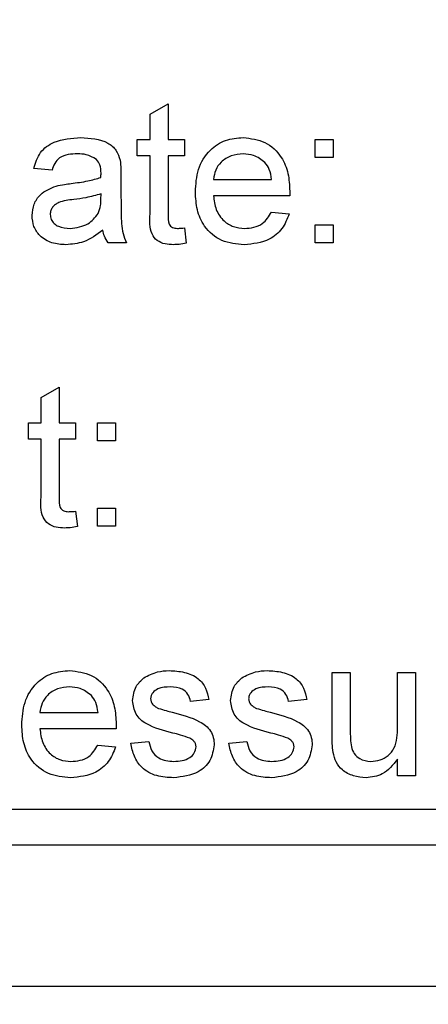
# Paper-space layout 'Blatt5' of a CAD drawing. Header units: millimetres. Extents: x 5 to 418, y 2 to 292.
# Tile 9 of 37: x 169.85 to 173.7, y 115.25 to 124.52. Entities that reach past the tile are written whole.
import ezdxf

# ---------------------------------------------------------------- set-up
doc = ezdxf.new("R2010")
doc.units = ezdxf.units.MM
doc.layers.add('SLD-0', color=7, linetype='Continuous')
doc.styles.add('SLDTEXTSTYLE0', font='TXT', dxfattribs={"width": 0.605})
doc.dimstyles.new('SLDDIMSTYLE5', dxfattribs={"dimtxt": 3.5, "dimasz": 3.302, "dimexe": 0, "dimexo": 0.0625, "dimgap": 0.875, "dimtad": 1, "dimlfac": 1.5, "dimrnd": 1e-09, "dimzin": 12, "dimdsep": 46, "dimtxsty": 'SLDTEXTSTYLE0', "dimsah": 1, "dimcen": 0.09, "dimadec": 0, "dimazin": 3, "dimtfac": 1, "dimtofl": 0, "dimtmove": 0, "dimatfit": 3, "dimfxl": 1, "dimfrac": 2, "dimtolj": 1, "dimtzin": 12, "dimarcsym": 0})
doc.dimstyles.new('SLDDIMSTYLE6', dxfattribs={"dimtxt": 3.5, "dimasz": 3.302, "dimexe": 0, "dimexo": 0.0625, "dimgap": 0.875, "dimtad": 1, "dimlfac": 1.5, "dimrnd": 1e-09, "dimzin": 12, "dimdsep": 46, "dimtxsty": 'SLDTEXTSTYLE0', "dimsah": 1, "dimcen": 0.09, "dimadec": 0, "dimazin": 3, "dimtfac": 1, "dimtmove": 0, "dimatfit": 0, "dimfxl": 1, "dimfrac": 2, "dimtolj": 1, "dimtzin": 12, "dimarcsym": 0})

# ---------------------------------------------------------------- blocks, each defined once
blk = doc.blocks.new('_D_29')
at = {"layer": 'SLD-0', "color": 7}
for p, q in [((137.8747, 142.4128), (137.8747, 86.7998)), ((195.5413, 117.0853), (195.5413, 86.7998)), ((137.8747, 87.7998), (195.5413, 87.7998))]:
    blk.add_line(p, q, dxfattribs=at)
for points in [[(137.8747, 87.7998), (141.1767, 87.2918), (141.1767, 88.3078)], [(195.5413, 87.7998), (192.2393, 88.3078), (192.2393, 87.2918)]]:
    blk.add_solid(points, dxfattribs=at)
at = {"layer": 'SLD-0', "color": 7, "insert": (162.0292, 92.3115), "char_height": 3.5, "attachment_point": 1, "style": 'SLDTEXTSTYLE0'}
blk.add_mtext('86,5', dxfattribs=at)
blk = doc.blocks.new('_D_33')
at = {"layer": 'SLD-0', "color": 7}
for p, q in [((140.5413, 137.4186), (122.5164, 137.4186)), ((123.5164, 137.4186), (123.5164, 117.0853)), ((195.5413, 117.0853), (122.5164, 117.0853))]:
    blk.add_line(p, q, dxfattribs=at)
for points in [[(123.5164, 137.4186), (123.0084, 134.1166), (124.0244, 134.1166)], [(123.5164, 117.0853), (124.0244, 120.3873), (123.0084, 120.3873)]]:
    blk.add_solid(points, dxfattribs=at)
at = {"layer": 'SLD-0', "color": 7, "insert": (119.0047, 122.5731), "char_height": 3.5, "attachment_point": 1, "rotation": 90, "style": 'SLDTEXTSTYLE0'}
blk.add_mtext('30,5', dxfattribs=at)
blk = doc.blocks.new('_D_34')
at = {"layer": 'SLD-0', "color": 7}
for p, q in [((123.5164, 117.0853), (123.5164, 123.4353)), ((195.5413, 117.0853), (122.5164, 117.0853)), ((123.5164, 102.0853), (123.5164, 117.0853)), ((139.5413, 102.0853), (122.5164, 102.0853)), ((123.5164, 102.0853), (123.5164, 95.7353))]:
    blk.add_line(p, q, dxfattribs=at)
for points in [[(123.5164, 117.0853), (124.0244, 120.3873), (123.0084, 120.3873)], [(123.5164, 102.0853), (123.0084, 98.7833), (124.0244, 98.7833)]]:
    blk.add_solid(points, dxfattribs=at)
at = {"layer": 'SLD-0', "color": 7, "insert": (119.0047, 104.9065), "char_height": 3.5, "attachment_point": 1, "rotation": 90, "style": 'SLDTEXTSTYLE0'}
blk.add_mtext('22,5', dxfattribs=at)
blk = doc.blocks.new('_D_35')
at = {"layer": 'SLD-0', "color": 7}
for p, q in [((137.8747, 142.4244), (137.8747, 78.8287)), ((243.5413, 117.0853), (243.5413, 78.8287)), ((137.8747, 79.8287), (243.5413, 79.8287))]:
    blk.add_line(p, q, dxfattribs=at)
for points in [[(137.8747, 79.8287), (141.1767, 79.3207), (141.1767, 80.3367)], [(243.5413, 79.8287), (240.2393, 80.3367), (240.2393, 79.3207)]]:
    blk.add_solid(points, dxfattribs=at)
at = {"layer": 'SLD-0', "color": 7, "insert": (184.6924, 84.3404), "char_height": 3.5, "attachment_point": 1, "style": 'SLDTEXTSTYLE0'}
blk.add_mtext('158,5', dxfattribs=at)

psp = doc.layouts.new('Blatt5')

# ---------------------------------------------------------------- linework, layer by layer
at = {"color": 7, "linetype": 'Continuous', "lineweight": 25}
for p, q in [((171.0798, 123.6302), (171.2507, 123.7274)), ((171.2507, 123.7274), (171.2507, 123.393)), ((171.0798, 123.393), (171.0798, 123.6302)), ((170.9601, 123.2391), (170.9601, 123.393)), ((170.9601, 123.393), (171.0798, 123.393)), ((171.2507, 123.393), (171.4045, 123.393)), ((171.4045, 123.393), (171.4045, 123.2391)), ((172.6353, 123.393), (172.8063, 123.393)), ((172.6353, 123.222), (172.6353, 123.393)), ((172.8063, 123.393), (172.8063, 123.222)), ((171.0798, 123.2391), (170.9601, 123.2391)), ((171.0798, 122.6924), (171.0798, 123.2391)), ((171.4045, 123.2391), (171.2507, 123.2391)), ((171.2507, 123.2391), (171.2507, 122.6862)), ((172.8063, 123.222), (172.6353, 123.222)), ((170.1567, 123.1024), (169.9857, 123.1195)), ((170.8063, 123.0503), (170.8063, 122.8417)), ((171.678, 123.0169), (172.2251, 123.0169)), ((170.6174, 122.8305), (170.6182, 122.8802)), ((172.3952, 122.8631), (171.678, 122.8631)), ((172.2232, 122.7092), (172.3907, 122.6921)), ((171.4045, 122.5596), (171.4216, 122.4162)), ((172.6353, 122.4186), (172.6353, 122.5896)), ((172.6353, 122.5896), (172.8063, 122.5896)), ((172.8063, 122.5896), (172.8063, 122.4186)), ((170.8575, 122.4186), (170.6866, 122.4186)), ((172.8063, 122.4186), (172.6353, 122.4186)), ((170.0541, 120.9635), (170.2251, 121.0607)), ((170.2251, 121.0607), (170.2251, 120.7263)), ((170.0541, 120.7263), (170.0541, 120.9635)), ((169.9345, 120.5725), (169.9345, 120.7263)), ((169.9345, 120.7263), (170.0541, 120.7263)), ((170.2251, 120.7263), (170.3789, 120.7263)), ((170.3789, 120.7263), (170.3789, 120.5725)), ((170.584, 120.5554), (170.584, 120.7263)), ((170.584, 120.7263), (170.755, 120.7263)), ((170.755, 120.7263), (170.755, 120.5554)), ((170.0541, 120.5725), (169.9345, 120.5725)), ((170.0541, 120.0257), (170.0541, 120.5725)), ((170.3789, 120.5725), (170.2251, 120.5725)), ((170.2251, 120.5725), (170.2251, 120.0196)), ((170.755, 120.5554), (170.584, 120.5554)), ((170.3789, 119.893), (170.396, 119.7495)), ((170.584, 119.7519), (170.584, 119.9229)), ((170.584, 119.9229), (170.755, 119.9229)), ((170.755, 119.9229), (170.755, 119.7519)), ((170.755, 119.7519), (170.584, 119.7519)), ((172.7951, 117.7752), (172.7951, 118.3759)), ((172.7951, 118.3759), (172.966, 118.3759)), ((172.966, 118.3759), (172.966, 117.846)), ((173.4104, 117.8641), (173.4104, 118.3759)), ((173.4104, 118.3759), (173.5814, 118.3759)), ((173.5814, 118.3759), (173.5814, 117.4015)), ((171.6327, 118.1195), (171.4617, 118.1024)), ((172.5557, 118.1195), (172.3848, 118.1024)), ((170.0429, 117.9998), (170.5899, 117.9998)), ((170.7601, 117.846), (170.0429, 117.846)), ((170.8976, 117.7092), (171.0686, 117.7263)), ((171.8207, 117.7092), (171.9916, 117.7263)), ((170.5881, 117.6921), (170.7555, 117.675)), ((173.4104, 117.4015), (173.4104, 117.5607)), ((173.5814, 117.4015), (173.4104, 117.4015)), ((157.5413, 116.752), (188.208, 116.752)), ((192.6545, 115.4186), (154.208, 115.4186))]:
    psp.add_line(p, q, dxfattribs=at)
for points, knots in [([(169.9857, 123.1195), (170.0014, 123.1725), (170.0327, 123.2783), (170.2013, 123.3964), (170.3414, 123.4049), (170.4272, 123.4101)], [0, 0, 0, 0, 0.280431, 0.559301, 1, 1, 1, 1]), ([(170.4272, 123.4101), (170.5163, 123.4053), (170.6404, 123.3987), (170.7682, 123.2966), (170.788, 123.2298), (170.798, 123.1964)], [0, 0, 0, 0, 0.5592512, 0.7791943, 1, 1, 1, 1]), ([(171.5071, 122.8975), (171.5113, 122.9698), (171.5198, 123.114), (171.6277, 123.2918), (171.7873, 123.3958), (171.9007, 123.4053), (171.9574, 123.4101)], [0, 0, 0, 0, 0.280749, 0.559776, 0.779668, 1, 1, 1, 1]), ([(171.9574, 123.4101), (172.0281, 123.4019), (172.1695, 123.3855), (172.32, 123.2427), (172.3876, 123.0728), (172.3932, 122.9622), (172.396, 122.9069)], [0, 0, 0, 0, 0.279368, 0.5584, 0.778886, 1, 1, 1, 1]), ([(170.3965, 123.2562), (170.3674, 123.2553), (170.3093, 123.2535), (170.2285, 123.2278), (170.1791, 123.1676), (170.1642, 123.1241), (170.1567, 123.1024)], [0, 0, 0, 0, 0.280852, 0.559753, 0.779501, 1, 1, 1, 1]), ([(170.5741, 123.2047), (170.5433, 123.2225), (170.4881, 123.2543), (170.4246, 123.2556), (170.3965, 123.2562)], [0, 0, 0, 0, 0.557868, 1, 1, 1, 1]), ([(170.6182, 123.0738), (170.6176, 123.1011), (170.6166, 123.1498), (170.5871, 123.1879), (170.5741, 123.2047)], [0, 0, 0, 0, 0.561901, 1, 1, 1, 1]), ([(170.798, 123.1964), (170.8009, 123.1692), (170.8062, 123.1206), (170.8062, 123.0718), (170.8063, 123.0503)], [0, 0, 0, 0, 0.559815, 1, 1, 1, 1]), ([(171.9566, 123.2562), (171.9185, 123.253), (171.8422, 123.2467), (171.7503, 123.1874), (171.6919, 123.1061), (171.6827, 123.0467), (171.678, 123.0169)], [0, 0, 0, 0, 0.28019, 0.559727, 0.779643, 1, 1, 1, 1]), ([(172.1623, 123.1745), (172.1283, 123.2014), (172.0675, 123.2495), (171.9906, 123.2542), (171.9566, 123.2562)], [0, 0, 0, 0, 0.558516, 1, 1, 1, 1]), ([(172.2251, 123.0169), (172.2206, 123.0494), (172.2127, 123.1075), (172.1777, 123.154), (172.1623, 123.1745)], [0, 0, 0, 0, 0.560675, 1, 1, 1, 1]), ([(170.3356, 122.9779), (170.389, 122.9846), (170.4843, 122.9967), (170.5768, 123.0226), (170.6174, 123.034)], [0, 0, 0, 0, 0.560184, 1, 1, 1, 1]), ([(170.6174, 123.034), (170.6176, 123.0414), (170.6178, 123.0547), (170.6181, 123.068), (170.6182, 123.0738)], [0, 0, 0, 0, 0.560026, 1, 1, 1, 1]), ([(169.9686, 122.6769), (169.9724, 122.7129), (169.9798, 122.7848), (170.0547, 122.8966), (170.1419, 122.9318), (170.1951, 122.9533)], [0, 0, 0, 0, 0.280457, 0.560981, 1, 1, 1, 1]), ([(170.1951, 122.9533), (170.2212, 122.9591), (170.2676, 122.9693), (170.3149, 122.9753), (170.3356, 122.9779)], [0, 0, 0, 0, 0.55991, 1, 1, 1, 1]), ([(171.9665, 122.4015), (171.8944, 122.408), (171.7506, 122.421), (171.5897, 122.5571), (171.5159, 122.7288), (171.5101, 122.8412), (171.5071, 122.8975)], [0, 0, 0, 0, 0.279952, 0.558662, 0.778995, 1, 1, 1, 1]), ([(172.396, 122.9069), (172.3959, 122.8987), (172.3957, 122.8841), (172.3953, 122.8695), (172.3952, 122.8631)], [0, 0, 0, 0, 0.560002, 1, 1, 1, 1]), ([(170.361, 122.827), (170.3123, 122.8219), (170.2514, 122.8154), (170.1868, 122.7811), (170.1608, 122.7553), (170.143, 122.7228), (170.1407, 122.6986), (170.1396, 122.6865)], [0, 0, 0, 0, 0.500277, 0.625323, 0.750269, 0.875145, 1, 1, 1, 1]), ([(170.6182, 122.8802), (170.5709, 122.8669), (170.4864, 122.8432), (170.3993, 122.832), (170.361, 122.827)], [0, 0, 0, 0, 0.559757, 1, 1, 1, 1]), ([(170.592, 122.6953), (170.6009, 122.7198), (170.6167, 122.7636), (170.6172, 122.81), (170.6174, 122.8305)], [0, 0, 0, 0, 0.558995, 1, 1, 1, 1]), ([(170.8063, 122.8417), (170.8065, 122.7929), (170.8068, 122.7126), (170.8103, 122.6011), (170.8213, 122.5063), (170.8454, 122.4479), (170.8575, 122.4186)], [0, 0, 0, 0, 0.340206, 0.56034, 0.780174, 1, 1, 1, 1]), ([(171.678, 122.8631), (171.6833, 122.8189), (171.6939, 122.7308), (171.7653, 122.6252), (171.8647, 122.5642), (171.9343, 122.5583), (171.9692, 122.5554)], [0, 0, 0, 0, 0.280635, 0.55969, 0.779661, 1, 1, 1, 1]), ([(171.9692, 122.5554), (171.9986, 122.5571), (172.0574, 122.5605), (172.1583, 122.6027), (172.1986, 122.6689), (172.2232, 122.7092)], [0, 0, 0, 0, 0.2812844, 0.5619058, 1, 1, 1, 1]), ([(170.2876, 122.4015), (170.2429, 122.4041), (170.154, 122.4092), (170.0434, 122.474), (169.9778, 122.5718), (169.9717, 122.6419), (169.9686, 122.6769)], [0, 0, 0, 0, 0.280817, 0.559688, 0.779696, 1, 1, 1, 1]), ([(170.1396, 122.6865), (170.1414, 122.6705), (170.145, 122.6385), (170.1752, 122.5993), (170.234, 122.5609), (170.2884, 122.5577), (170.3266, 122.5554)], [0, 0, 0, 0, 0.186563, 0.373469, 0.560608, 1, 1, 1, 1]), ([(170.3266, 122.5554), (170.3867, 122.5628), (170.4942, 122.5761), (170.5621, 122.6589), (170.592, 122.6953)], [0, 0, 0, 0, 0.559757, 1, 1, 1, 1]), ([(171.3012, 122.4015), (171.2743, 122.4025), (171.2207, 122.4044), (171.1436, 122.4355), (171.0698, 122.5332), (171.0757, 122.6266), (171.0798, 122.6924)], [0, 0, 0, 0, 0.187434, 0.373819, 0.559462, 1, 1, 1, 1]), ([(171.2507, 122.6862), (171.2485, 122.6541), (171.2458, 122.6139), (171.2724, 122.5751), (171.2982, 122.557), (171.3218, 122.556), (171.3375, 122.5554)], [0, 0, 0, 0, 0.499593, 0.625239, 0.750354, 1, 1, 1, 1]), ([(172.3907, 122.6921), (172.3714, 122.6436), (172.3331, 122.5466), (172.1838, 122.4222), (172.0489, 122.4094), (171.9665, 122.4015)], [0, 0, 0, 0, 0.2806135, 0.5608339, 1, 1, 1, 1]), ([(170.6353, 122.5383), (170.577, 122.4948), (170.4728, 122.4172), (170.3442, 122.4063), (170.2876, 122.4015)], [0, 0, 0, 0, 0.55997, 1, 1, 1, 1]), ([(170.6866, 122.4186), (170.673, 122.4393), (170.6488, 122.4762), (170.6394, 122.5193), (170.6353, 122.5383)], [0, 0, 0, 0, 0.559694, 1, 1, 1, 1]), ([(171.3375, 122.5554), (171.35, 122.5558), (171.3724, 122.5564), (171.3947, 122.5587), (171.4045, 122.5596)], [0, 0, 0, 0, 0.5599637, 1, 1, 1, 1]), ([(171.4216, 122.4162), (171.3993, 122.4118), (171.3595, 122.4038), (171.319, 122.4022), (171.3012, 122.4015)], [0, 0, 0, 0, 0.560072, 1, 1, 1, 1]), ([(170.2755, 119.7349), (170.2487, 119.7358), (170.195, 119.7378), (170.1179, 119.7688), (170.0442, 119.8665), (170.05, 119.96), (170.0541, 120.0257)], [0, 0, 0, 0, 0.187433, 0.373824, 0.559463, 1, 1, 1, 1]), ([(170.2251, 120.0196), (170.2229, 119.9875), (170.2202, 119.9473), (170.2467, 119.9085), (170.2726, 119.8903), (170.2962, 119.8894), (170.3119, 119.8887)], [0, 0, 0, 0, 0.4995965, 0.6252395, 0.7503546, 1, 1, 1, 1]), ([(170.3119, 119.8887), (170.3244, 119.8891), (170.3468, 119.8898), (170.3691, 119.892), (170.3789, 119.893)], [0, 0, 0, 0, 0.5599637, 1, 1, 1, 1]), ([(170.396, 119.7495), (170.3737, 119.7451), (170.3339, 119.7371), (170.2934, 119.7356), (170.2755, 119.7349)], [0, 0, 0, 0, 0.560084, 1, 1, 1, 1]), ([(169.872, 117.8804), (169.8762, 117.9527), (169.8847, 118.0969), (169.9926, 118.2747), (170.1522, 118.3787), (170.2656, 118.3882), (170.3223, 118.393)], [0, 0, 0, 0, 0.280748, 0.559775, 0.779665, 1, 1, 1, 1]), ([(170.3223, 118.393), (170.393, 118.3848), (170.5344, 118.3684), (170.6849, 118.2256), (170.7524, 118.0557), (170.7581, 117.9451), (170.7609, 117.8898)], [0, 0, 0, 0, 0.279365, 0.558398, 0.778886, 1, 1, 1, 1]), ([(171.0218, 118.3246), (171.0637, 118.347), (171.1386, 118.387), (171.2231, 118.3912), (171.2603, 118.393)], [0, 0, 0, 0, 0.558936, 1, 1, 1, 1]), ([(171.2603, 118.393), (171.3082, 118.3901), (171.4038, 118.3843), (171.5318, 118.3323), (171.6104, 118.231), (171.6252, 118.1567), (171.6327, 118.1195)], [0, 0, 0, 0, 0.2807399, 0.5604272, 0.7794481, 1, 1, 1, 1]), ([(171.9449, 118.3246), (171.9868, 118.347), (172.0616, 118.387), (172.1461, 118.3912), (172.1834, 118.393)], [0, 0, 0, 0, 0.5589396, 1, 1, 1, 1]), ([(172.1834, 118.393), (172.2313, 118.3901), (172.3269, 118.3843), (172.4549, 118.3323), (172.5335, 118.231), (172.5483, 118.1567), (172.5557, 118.1195)], [0, 0, 0, 0, 0.2807399, 0.5604272, 0.7794481, 1, 1, 1, 1]), ([(170.9147, 118.1104), (170.9211, 118.1576), (170.9325, 118.242), (170.9945, 118.2993), (171.0218, 118.3246)], [0, 0, 0, 0, 0.558926, 1, 1, 1, 1]), ([(171.8378, 118.1104), (171.8442, 118.1576), (171.8556, 118.242), (171.9176, 118.2993), (171.9449, 118.3246)], [0, 0, 0, 0, 0.558931, 1, 1, 1, 1]), ([(170.3215, 118.2391), (170.2833, 118.2359), (170.2071, 118.2296), (170.1152, 118.1703), (170.0568, 118.089), (170.0475, 118.0296), (170.0429, 117.9998)], [0, 0, 0, 0, 0.2801915, 0.5597299, 0.7796424, 1, 1, 1, 1]), ([(170.5272, 118.1574), (170.4932, 118.1843), (170.4323, 118.2324), (170.3554, 118.2371), (170.3215, 118.2391)], [0, 0, 0, 0, 0.558511, 1, 1, 1, 1]), ([(171.2729, 118.2391), (171.2314, 118.2382), (171.1693, 118.2368), (171.1105, 118.1932), (171.0885, 118.1583), (171.0866, 118.1379), (171.0857, 118.1278)], [0, 0, 0, 0, 0.499766, 0.749098, 0.874592, 1, 1, 1, 1]), ([(171.4617, 118.1024), (171.4556, 118.1259), (171.4434, 118.173), (171.3739, 118.2321), (171.3112, 118.2365), (171.2729, 118.2391)], [0, 0, 0, 0, 0.280305, 0.56024, 1, 1, 1, 1]), ([(172.196, 118.2391), (172.1545, 118.2382), (172.0924, 118.2368), (172.0336, 118.1932), (172.0116, 118.1583), (172.0097, 118.1379), (172.0087, 118.1278)], [0, 0, 0, 0, 0.499765, 0.749095, 0.874594, 1, 1, 1, 1]), ([(172.3848, 118.1024), (172.3787, 118.1259), (172.3665, 118.173), (172.2969, 118.2321), (172.2343, 118.2365), (172.196, 118.2391)], [0, 0, 0, 0, 0.280305, 0.56024, 1, 1, 1, 1]), ([(170.5899, 117.9998), (170.5855, 118.0323), (170.5776, 118.0904), (170.5425, 118.1369), (170.5272, 118.1574)], [0, 0, 0, 0, 0.560672, 1, 1, 1, 1]), ([(171.294, 117.8056), (171.2073, 117.8277), (171.0989, 117.8552), (170.9883, 117.9297), (170.9308, 117.9992), (170.9211, 118.066), (170.9147, 118.1104)], [0, 0, 0, 0, 0.501319, 0.626592, 0.751816, 1, 1, 1, 1]), ([(171.0857, 118.1278), (171.0867, 118.1174), (171.0885, 118.0988), (171.0989, 118.0835), (171.1036, 118.0767)], [0, 0, 0, 0, 0.559227, 1, 1, 1, 1]), ([(171.1036, 118.0767), (171.1128, 118.0675), (171.1292, 118.051), (171.1505, 118.0418), (171.1599, 118.0377)], [0, 0, 0, 0, 0.5590835, 1, 1, 1, 1]), ([(172.2171, 117.8056), (172.1303, 117.8277), (172.0219, 117.8552), (171.9114, 117.9297), (171.8539, 117.9992), (171.8442, 118.066), (171.8378, 118.1104)], [0, 0, 0, 0, 0.5013184, 0.6265914, 0.7518154, 1, 1, 1, 1]), ([(172.0087, 118.1278), (172.0097, 118.1174), (172.0116, 118.0988), (172.022, 118.0835), (172.0266, 118.0767)], [0, 0, 0, 0, 0.559227, 1, 1, 1, 1]), ([(172.0266, 118.0767), (172.0358, 118.0675), (172.0523, 118.051), (172.0736, 118.0418), (172.083, 118.0377)], [0, 0, 0, 0, 0.5590835, 1, 1, 1, 1]), ([(171.1599, 118.0377), (171.1839, 118.0304), (171.2268, 118.0173), (171.2701, 118.0055), (171.2892, 118.0003)], [0, 0, 0, 0, 0.559964, 1, 1, 1, 1]), ([(171.2892, 118.0003), (171.3779, 117.9776), (171.4887, 117.9492), (171.6058, 117.8774), (171.6518, 117.8261), (171.68, 117.7625), (171.6826, 117.717), (171.6839, 117.6943)], [0, 0, 0, 0, 0.500446, 0.625395, 0.750274, 0.875069, 1, 1, 1, 1]), ([(172.083, 118.0377), (172.107, 118.0304), (172.1499, 118.0173), (172.1932, 118.0055), (172.2123, 118.0003)], [0, 0, 0, 0, 0.559964, 1, 1, 1, 1]), ([(172.2123, 118.0003), (172.301, 117.9776), (172.4118, 117.9492), (172.5288, 117.8774), (172.5749, 117.8261), (172.603, 117.7625), (172.6057, 117.717), (172.607, 117.6943)], [0, 0, 0, 0, 0.500446, 0.625395, 0.750274, 0.875069, 1, 1, 1, 1]), ([(170.7609, 117.8898), (170.7608, 117.8816), (170.7606, 117.867), (170.7602, 117.8524), (170.7601, 117.846)], [0, 0, 0, 0, 0.560001, 1, 1, 1, 1]), ([(170.3314, 117.3844), (170.2593, 117.3909), (170.1155, 117.4039), (169.9546, 117.54), (169.8808, 117.7117), (169.8749, 117.8241), (169.872, 117.8804)], [0, 0, 0, 0, 0.279955, 0.558662, 0.778995, 1, 1, 1, 1]), ([(170.0429, 117.846), (170.0482, 117.8018), (170.0588, 117.7137), (170.1302, 117.6081), (170.2296, 117.5471), (170.2992, 117.5412), (170.3341, 117.5383)], [0, 0, 0, 0, 0.280634, 0.559687, 0.779662, 1, 1, 1, 1]), ([(171.4545, 117.7557), (171.425, 117.7665), (171.3724, 117.7859), (171.3179, 117.7996), (171.294, 117.8056)], [0, 0, 0, 0, 0.559784, 1, 1, 1, 1]), ([(172.3776, 117.7557), (172.3481, 117.7665), (172.2954, 117.7859), (172.241, 117.7996), (172.2171, 117.8056)], [0, 0, 0, 0, 0.559778, 1, 1, 1, 1]), ([(172.966, 117.846), (172.9659, 117.8139), (172.9656, 117.7567), (172.9727, 117.7), (172.9759, 117.675)], [0, 0, 0, 0, 0.560245, 1, 1, 1, 1]), ([(173.1602, 117.5383), (173.1893, 117.5412), (173.2476, 117.547), (173.3262, 117.5901), (173.4084, 117.6918), (173.4096, 117.793), (173.4104, 117.8641)], [0, 0, 0, 0, 0.187113, 0.374253, 0.560834, 1, 1, 1, 1]), ([(171.3023, 117.3844), (171.2482, 117.387), (171.1406, 117.3921), (171.0026, 117.4662), (170.9254, 117.5852), (170.9069, 117.6678), (170.8976, 117.7092)], [0, 0, 0, 0, 0.28074, 0.559296, 0.779312, 1, 1, 1, 1]), ([(171.0686, 117.7263), (171.0754, 117.6956), (171.0891, 117.6343), (171.172, 117.5494), (171.2541, 117.5425), (171.3041, 117.5383)], [0, 0, 0, 0, 0.281313, 0.561066, 1, 1, 1, 1]), ([(171.513, 117.6769), (171.512, 117.6866), (171.5099, 117.706), (171.4894, 117.7355), (171.4678, 117.748), (171.4545, 117.7557)], [0, 0, 0, 0, 0.279756, 0.559852, 1, 1, 1, 1]), ([(172.2253, 117.3844), (172.1713, 117.387), (172.0637, 117.3921), (171.9256, 117.4662), (171.8485, 117.5852), (171.83, 117.6678), (171.8207, 117.7092)], [0, 0, 0, 0, 0.28074, 0.559295, 0.779311, 1, 1, 1, 1]), ([(171.9916, 117.7263), (171.9985, 117.6956), (172.0122, 117.6343), (172.0951, 117.5494), (172.1771, 117.5425), (172.2272, 117.5383)], [0, 0, 0, 0, 0.281313, 0.561066, 1, 1, 1, 1]), ([(172.4361, 117.6769), (172.435, 117.6866), (172.433, 117.706), (172.4125, 117.7355), (172.3908, 117.748), (172.3776, 117.7557)], [0, 0, 0, 0, 0.2797501, 0.5598406, 1, 1, 1, 1]), ([(172.8047, 117.6219), (172.8012, 117.6504), (172.7951, 117.7013), (172.7951, 117.7526), (172.7951, 117.7752)], [0, 0, 0, 0, 0.559839, 1, 1, 1, 1]), ([(170.7555, 117.675), (170.7363, 117.6265), (170.6979, 117.5295), (170.5487, 117.4051), (170.4138, 117.3923), (170.3314, 117.3844)], [0, 0, 0, 0, 0.280614, 0.560834, 1, 1, 1, 1]), ([(170.3341, 117.5383), (170.3635, 117.54), (170.4223, 117.5434), (170.5232, 117.5856), (170.5635, 117.6518), (170.5881, 117.6921)], [0, 0, 0, 0, 0.281286, 0.561909, 1, 1, 1, 1]), ([(171.6839, 117.6943), (171.6757, 117.6431), (171.6592, 117.5406), (171.5162, 117.4076), (171.3834, 117.3932), (171.3023, 117.3844)], [0, 0, 0, 0, 0.279926, 0.560036, 1, 1, 1, 1]), ([(171.3041, 117.5383), (171.3303, 117.5392), (171.3824, 117.5411), (171.4517, 117.5668), (171.5024, 117.6154), (171.5095, 117.6564), (171.513, 117.6769)], [0, 0, 0, 0, 0.281191, 0.56095, 0.781095, 1, 1, 1, 1]), ([(172.607, 117.6943), (172.5988, 117.6431), (172.5823, 117.5406), (172.4393, 117.4076), (172.3065, 117.3932), (172.2253, 117.3844)], [0, 0, 0, 0, 0.279926, 0.560036, 1, 1, 1, 1]), ([(172.2272, 117.5383), (172.2534, 117.5392), (172.3055, 117.5411), (172.3747, 117.5668), (172.4254, 117.6154), (172.4325, 117.6564), (172.4361, 117.6769)], [0, 0, 0, 0, 0.2811827, 0.5609497, 0.7810953, 1, 1, 1, 1]), ([(173.1142, 117.3844), (173.0744, 117.388), (172.9948, 117.3952), (172.8932, 117.4478), (172.828, 117.5304), (172.8125, 117.5913), (172.8047, 117.6219)], [0, 0, 0, 0, 0.280289, 0.560188, 0.779607, 1, 1, 1, 1]), ([(172.9759, 117.675), (172.9835, 117.6529), (172.9986, 117.6087), (173.0629, 117.5498), (173.1233, 117.5426), (173.1602, 117.5383)], [0, 0, 0, 0, 0.280862, 0.56119, 1, 1, 1, 1]), ([(173.4104, 117.5607), (173.3677, 117.5052), (173.2913, 117.4059), (173.1684, 117.391), (173.1142, 117.3844)], [0, 0, 0, 0, 0.559466, 1, 1, 1, 1])]:
    psp.add_open_spline(points, degree=3, knots=knots, dxfattribs=at)

# ---------------------------------------------------------------- dimensions: what is measured, and where the dimension line sits
at = {"layer": 'SLD-0', "color": 7}
for base, p1, p2, picture, middle in [((243.5413, 79.8287), (137.8747, 142.4244), (243.5413, 117.0853), '_D_35', (190.708, 79.8287)), ((195.5413, 87.7998), (137.8747, 142.4128), (195.5413, 117.0853), '_D_29', (166.708, 87.7998))]:
    dim = psp.add_linear_dim(base=base, p1=p1, p2=p2, dimstyle='SLDDIMSTYLE5', dxfattribs=at)
    dim.commit()
    dim.dimension.update_dxf_attribs({"geometry": picture, "text_midpoint": middle, "dimtype": 160})
for p1, dimstyle, picture, middle in [((140.5413, 137.4186), 'SLDDIMSTYLE5', '_D_33', (123.5164, 127.2519)), ((139.5413, 102.0853), 'SLDDIMSTYLE6', '_D_34', (123.5164, 109.5853))]:
    dim = psp.add_linear_dim(base=(123.5164, 117.0853), p1=p1, p2=(195.5413, 117.0853), angle=90, dimstyle=dimstyle, dxfattribs=at)
    dim.commit()
    dim.dimension.update_dxf_attribs({"geometry": picture, "text_midpoint": middle, "dimtype": 160})

doc.saveas('drawing.dxf')
